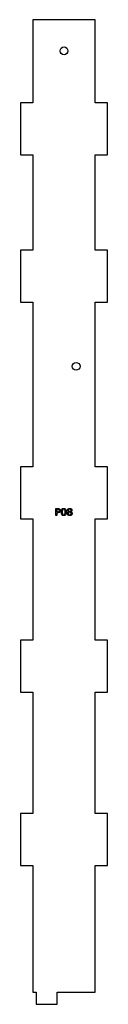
# Model space of a CAD drawing. Header units: millimetres. Extents: x 0 to 50, y 0 to 568.
import ezdxf

# ---------------------------------------------------------------- set-up
doc = ezdxf.new("R2010")
doc.units = ezdxf.units.MM
doc.layers.add('CUT', color=1, linetype='Continuous')
doc.layers.add('LABELS', color=3, linetype='Continuous')

msp = doc.modelspace()

# ---------------------------------------------------------------- linework, layer by layer
at = {"layer": 'CUT'}
msp.add_lwpolyline([(7, 7), (9, 7), (9, 0), (21, 0), (21, 7), (43, 7), (43, 80), (50, 80), (50, 110), (43, 110), (43, 180), (50, 180), (50, 210), (43, 210), (43, 280), (50, 280), (50, 310), (43, 310), (43, 405), (50, 405), (50, 435), (43, 435), (43, 490), (50, 490), (50, 520), (43, 520), (43, 568), (7, 568), (7, 520), (0, 520), (0, 490), (7, 490), (7, 435), (0, 435), (0, 405), (7, 405), (7, 310), (0, 310), (0, 280), (7, 280), (7, 210), (0, 210), (0, 180), (7, 180), (7, 110), (0, 110), (0, 80), (7, 80)], close=True, dxfattribs=at)
for centre in [(25, 550), (32, 368)]:
    msp.add_circle(centre, 2.25, dxfattribs=at)
at = {"layer": 'LABELS'}
for points in [[(20.31, 286), (21.53, 286), (21.85, 285.98), (22.12, 285.92), (22.36, 285.83), (22.55, 285.7), (22.7, 285.53), (22.81, 285.32), (22.87, 285.08), (22.89, 284.81), (22.87, 284.53), (22.81, 284.29), (22.7, 284.08), (22.55, 283.91), (22.36, 283.78), (22.12, 283.68), (21.85, 283.63), (21.53, 283.61), (20.85, 283.61), (20.85, 282), (20.31, 282), (20.31, 286)], [(20.85, 285.56), (20.85, 284.05), (21.53, 284.05), (21.71, 284.06), (21.87, 284.1), (22, 284.16), (22.12, 284.25), (22.21, 284.36), (22.27, 284.48), (22.31, 284.63), (22.32, 284.81), (22.31, 284.97), (22.27, 285.12), (22.21, 285.25), (22.12, 285.36), (22, 285.45), (21.87, 285.51), (21.71, 285.54), (21.53, 285.56), (20.85, 285.56)], [(24.83, 286.07), (25.14, 286.04), (25.42, 285.94), (25.66, 285.77), (25.85, 285.54), (26.01, 285.24), (26.12, 284.89), (26.19, 284.47), (26.21, 284), (26.19, 283.52), (26.12, 283.11), (26.01, 282.75), (25.85, 282.45), (25.66, 282.22), (25.42, 282.06), (25.14, 281.96), (24.83, 281.92), (24.51, 281.96), (24.23, 282.06), (24, 282.22), (23.8, 282.45), (23.64, 282.75), (23.53, 283.11), (23.47, 283.52), (23.44, 284), (23.47, 284.47), (23.53, 284.89), (23.64, 285.24), (23.8, 285.54), (24, 285.77), (24.23, 285.94), (24.51, 286.04), (24.83, 286.07)], [(24.83, 285.64), (24.63, 285.62), (24.46, 285.54), (24.32, 285.41), (24.2, 285.23), (24.11, 285), (24.04, 284.72), (24, 284.38), (23.99, 284), (24, 283.61), (24.04, 283.28), (24.11, 282.99), (24.2, 282.76), (24.32, 282.58), (24.46, 282.45), (24.63, 282.38), (24.83, 282.35), (25.02, 282.38), (25.19, 282.45), (25.34, 282.58), (25.46, 282.76), (25.55, 282.99), (25.61, 283.28), (25.65, 283.61), (25.67, 284), (25.65, 284.38), (25.61, 284.72), (25.55, 285), (25.46, 285.23), (25.34, 285.41), (25.19, 285.54), (25.02, 285.62), (24.83, 285.64)], [(27.78, 284.13), (27.61, 284.18), (27.47, 284.25), (27.34, 284.34), (27.23, 284.45), (27.15, 284.58), (27.09, 284.72), (27.05, 284.87), (27.04, 285.04), (27.06, 285.26), (27.12, 285.46), (27.23, 285.64), (27.38, 285.79), (27.57, 285.92), (27.79, 286), (28.04, 286.05), (28.32, 286.07), (28.6, 286.05), (28.85, 286), (29.07, 285.92), (29.25, 285.79), (29.4, 285.64), (29.51, 285.46), (29.57, 285.26), (29.59, 285.04), (29.58, 284.87), (29.55, 284.72), (29.49, 284.58), (29.4, 284.45), (29.29, 284.34), (29.17, 284.25), (29.02, 284.18), (28.86, 284.13), (29.05, 284.07), (29.21, 284), (29.35, 283.9), (29.47, 283.77), (29.57, 283.63), (29.63, 283.48), (29.67, 283.31), (29.69, 283.13), (29.67, 282.85), (29.6, 282.61), (29.49, 282.41), (29.33, 282.23), (29.14, 282.1), (28.9, 282), (28.63, 281.94), (28.32, 281.92), (28.01, 281.94), (27.73, 282), (27.5, 282.1), (27.3, 282.23), (27.14, 282.41), (27.03, 282.61), (26.97, 282.85), (26.95, 283.13), (26.96, 283.31), (27, 283.48), (27.07, 283.63), (27.16, 283.77), (27.29, 283.9), (27.43, 284), (27.59, 284.07), (27.78, 284.13)], [(27.58, 284.98), (27.59, 284.84), (27.63, 284.71), (27.69, 284.6), (27.77, 284.5), (27.88, 284.42), (28.01, 284.37), (28.15, 284.34), (28.32, 284.33), (28.48, 284.34), (28.63, 284.37), (28.75, 284.42), (28.86, 284.5), (28.95, 284.6), (29.01, 284.71), (29.05, 284.84), (29.06, 284.98), (29.05, 285.13), (29.01, 285.26), (28.95, 285.37), (28.86, 285.47), (28.75, 285.55), (28.63, 285.6), (28.48, 285.63), (28.32, 285.64), (28.15, 285.63), (28.01, 285.6), (27.88, 285.55), (27.77, 285.47), (27.69, 285.37), (27.63, 285.26), (27.59, 285.13), (27.58, 284.98)], [(28.32, 283.9), (28.13, 283.89), (27.97, 283.85), (27.83, 283.78), (27.71, 283.69), (27.61, 283.58), (27.54, 283.45), (27.5, 283.3), (27.49, 283.13), (27.5, 282.95), (27.54, 282.8), (27.61, 282.67), (27.71, 282.56), (27.83, 282.47), (27.97, 282.4), (28.13, 282.36), (28.32, 282.35), (28.5, 282.36), (28.66, 282.4), (28.8, 282.47), (28.92, 282.56), (29.02, 282.67), (29.09, 282.8), (29.13, 282.96), (29.15, 283.13), (29.13, 283.3), (29.09, 283.45), (29.02, 283.58), (28.93, 283.69), (28.81, 283.78), (28.66, 283.85), (28.5, 283.89), (28.32, 283.9)]]:
    msp.add_lwpolyline(points, close=True, dxfattribs=at)

doc.saveas('drawing.dxf')
